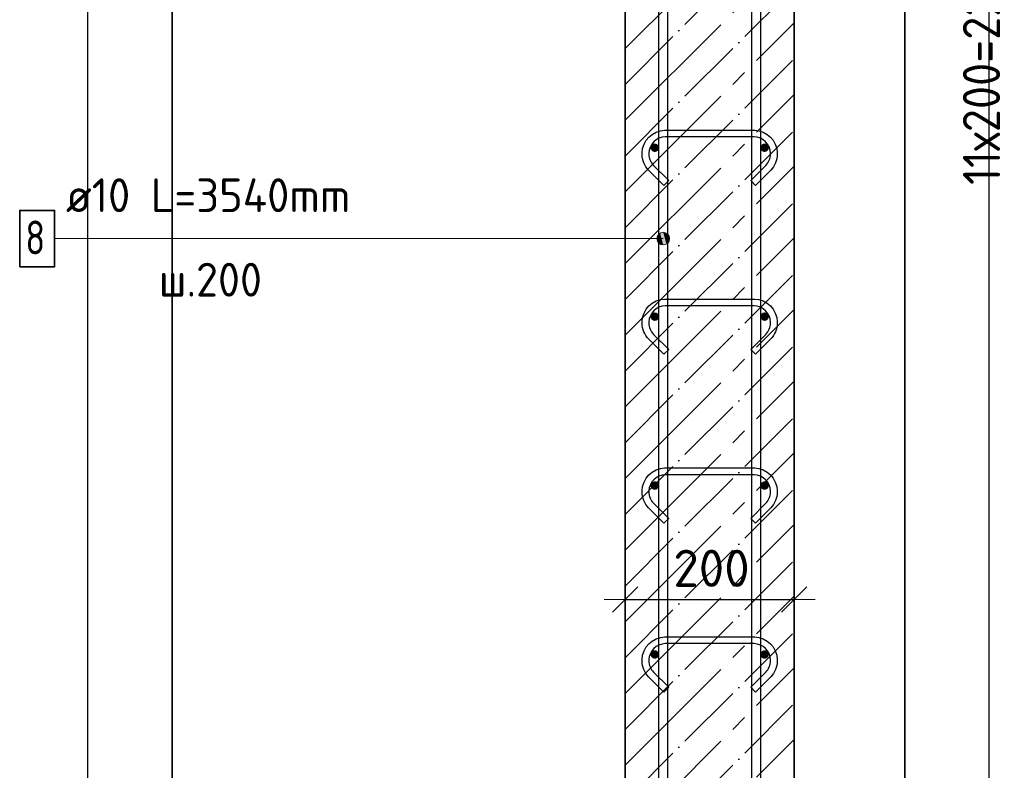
# Model space of a CAD drawing. Header units: millimetres. Extents: x -2995 to 60896, y -2809 to 57831.
# Tile 85 of 169: x 35521 to 36687, y 23465 to 24354. Entities that reach past the tile are written whole.
import ezdxf

# ---------------------------------------------------------------- set-up
doc = ezdxf.new("R2010")
doc.units = ezdxf.units.MM
doc.header["$PDMODE"] = 65
doc.linetypes.add('______11', pattern=[100, 80, -10, 0, -10])
doc.linetypes.add('______5', pattern=[220, 160, -20, 20, -20])
for name, color, linetype, lineweight in [('Standard', 7, 'Continuous', 25), ('Арм.стержн. вертикальными 1', 22, 'Continuous', 35), ('Арм.стержн.горизонт. 1', 180, 'Continuous', 35), ('Размерная линия_ общее', 7, 'Continuous', 13)]:
    doc.layers.add(name, color=color, linetype=linetype, lineweight=lineweight)
doc.layers.add('Арм.стержн.Стяжки', color=7, linetype='Continuous', lineweight=35, true_color=0x501e0f)
doc.styles.add('ISOCPEUR', font='ISOCPEUR')
doc.dimstyles.new('DIMSTYLE_5', dxfattribs={"dimtxt": 44, "dimasz": 50, "dimexe": 0, "dimexo": 0, "dimgap": 22, "dimtad": 2, "dimdec": 0, "dimrnd": 5, "dimzin": 12, "dimdsep": 46, "dimtxsty": 'ISOCPEUR', "dimblk1": 'ALL_ML_STRICH', "dimblk2": 'ALL_ML_STRICH', "dimsah": 1, "dimcen": 0, "dimclrd": 7, "dimclre": 256, "dimclrt": 7, "dimadec": 0, "dimazin": 0, "dimtfac": 1, "dimtdec": 0, "dimtix": 1, "dimtmove": 2, "dimatfit": 3, "dimfxl": 0, "dimtzin": 0, "dimlwd": 0, "dimlwe": -3, "dimarcsym": 0})

# ---------------------------------------------------------------- blocks, each defined once
blk = doc.blocks.new('ALL_ML_STRICH')
at = {"color": 0, "linetype": 'ByBlock', "lineweight": -2}
for p, q in [((0, -0.5), (0, 0.5)), ((-0.3, -0.3), (0.3, 0.3)), ((-1, 0), (0.5, 0))]:
    blk.add_line(p, q, dxfattribs=at)
blk = doc.blocks.new('*D230')
at = {"layer": 'DEFPOINTS', "color": 7, "linetype": 'Continuous', "lineweight": 13, "transparency": 33554687}
for p in [(36238.2, 23667.1), (36438.2, 23666.2), (36238.2, 23657.7)]:
    blk.add_point(p, dxfattribs=at)
at = {"layer": 'Размерная линия_ общее', "color": 253, "linetype": 'Continuous', "lineweight": -2, "true_color": 0xa0a0a0, "transparency": 33554687}
for p, q in [((36238.2, 23667.1), (36238.2, 23667.1)), ((36438.2, 23667.1), (36438.2, 23667.1))]:
    blk.add_line(p, q, dxfattribs=at)
at = {"layer": 'Размерная линия_ общее', "color": 7, "linetype": 'Continuous', "lineweight": -2, "transparency": 33554687}
blk.add_line((36238.2, 23667.1), (36438.2, 23667.1), dxfattribs=at)
at = {"layer": 'Размерная линия_ общее', "color": 7, "linetype": 'Continuous', "lineweight": 13, "transparency": 33554687, "xscale": 50, "yscale": 50, "zscale": 50, "rotation": 180}
blk.add_blockref('ALL_ML_STRICH', (36238.2, 23667.1), dxfattribs=at)
at = {"layer": 'Размерная линия_ общее', "color": 7, "linetype": 'Continuous', "lineweight": 13, "transparency": 33554687, "xscale": 50, "yscale": 50, "zscale": 50}
blk.add_blockref('ALL_ML_STRICH', (36438.2, 23667.1), dxfattribs=at)
at = {"layer": 'Размерная линия_ общее', "color": 7, "linetype": 'Continuous', "lineweight": 13, "transparency": 33554687, "insert": (36340.4, 23704.1), "char_height": 44, "width": 132, "attachment_point": 5, "style": 'ISOCPEUR'}
blk.add_mtext('\\A1;{200}', dxfattribs=at)
blk = doc.blocks.new('*D234')
at = {"layer": 'DEFPOINTS', "color": 7, "linetype": 'Continuous', "lineweight": 13, "transparency": 33554687}
for p in [(36403.2, 25402), (36403.2, 23202), (36697, 23202)]:
    blk.add_point(p, dxfattribs=at)
at = {"layer": 'Размерная линия_ общее', "color": 253, "linetype": 'Continuous', "lineweight": -2, "true_color": 0xa0a0a0, "transparency": 33554687}
for p, q in [((36423.2, 25402), (36697, 25402)), ((36423.2, 23202), (36697, 23202))]:
    blk.add_line(p, q, dxfattribs=at)
at = {"layer": 'Размерная линия_ общее', "color": 7, "linetype": 'Continuous', "lineweight": -2, "transparency": 33554687}
blk.add_line((36697, 23202), (36697, 25402), dxfattribs=at)
at = {"layer": 'Размерная линия_ общее', "color": 7, "linetype": 'Continuous', "lineweight": 13, "transparency": 33554687, "xscale": 50, "yscale": 50, "zscale": 50}
for p, rotation in [((36697, 25402), 90), ((36697, 23202), 270)]:
    blk.add_blockref('ALL_ML_STRICH', p, dxfattribs=dict(at, rotation=rotation))
at = {"layer": 'Размерная линия_ общее', "color": 7, "linetype": 'Continuous', "lineweight": 13, "transparency": 33554687, "insert": (36638, 24158), "char_height": 44, "width": 2.2, "attachment_point": 1, "rotation": 90, "line_spacing_factor": 0.60241, "style": 'ISOCPEUR'}
blk.add_mtext('\\W0.91;11х200=2200', dxfattribs=at)
blk = doc.blocks.new('*D237')
at = {"layer": 'DEFPOINTS', "color": 7, "linetype": 'Continuous', "lineweight": 13, "transparency": 33554687}
for p in [(36438.2, 25862), (36486.2, 22742), (36865.5, 22742)]:
    blk.add_point(p, dxfattribs=at)
at = {"layer": 'Размерная линия_ общее', "color": 253, "linetype": 'Continuous', "lineweight": -2, "true_color": 0xa0a0a0, "transparency": 33554687}
for p, q in [((36458.2, 25862), (36865.5, 25862)), ((36506.2, 22742), (36865.5, 22742))]:
    blk.add_line(p, q, dxfattribs=at)
at = {"layer": 'Размерная линия_ общее', "color": 7, "linetype": 'Continuous', "lineweight": -2, "transparency": 33554687}
blk.add_line((36865.5, 22742), (36865.5, 25862), dxfattribs=at)
at = {"layer": 'Размерная линия_ общее', "color": 7, "linetype": 'Continuous', "lineweight": 13, "transparency": 33554687, "xscale": 50, "yscale": 50, "zscale": 50}
for p, rotation in [((36865.5, 25862), 90), ((36865.5, 22742), 270)]:
    blk.add_blockref('ALL_ML_STRICH', p, dxfattribs=dict(at, rotation=rotation))
at = {"layer": 'Размерная линия_ общее', "color": 7, "linetype": 'Continuous', "lineweight": 13, "transparency": 33554687, "insert": (36828.5, 24308.6), "char_height": 44, "width": 176, "attachment_point": 5, "rotation": 90, "style": 'ISOCPEUR'}
blk.add_mtext('\\A1;{3120}', dxfattribs=at)

msp = doc.modelspace()

# ---------------------------------------------------------------- hatches: boundary and pattern name
at = {"layer": 'Арм.стержн. вертикальными 1', "linetype": 'Continuous', "lineweight": 13, "transparency": 33554687}
for points in [[(36276.8, 24090.8), (36276.8, 24098.3), (36275.7, 24094.5)], [(36276.8, 24098.3), (36279.5, 24088.1), (36279.5, 24101)], [(36276.8, 24098.3), (36276.8, 24090.8), (36279.5, 24088.1)], [(36279.5, 24101), (36283.2, 24087), (36283.2, 24102)], [(36279.5, 24101), (36279.5, 24088.1), (36283.2, 24087)], [(36283.2, 24102), (36283.2, 24087), (36287, 24088.1)], [(36283.2, 24102), (36287, 24088.1), (36287, 24101)], [(36287, 24101), (36287, 24088.1), (36289.7, 24090.8)], [(36287, 24101), (36289.7, 24090.8), (36289.7, 24098.3)], [(36289.7, 24098.3), (36289.7, 24090.8), (36290.7, 24094.5)]]:
    msp.add_hatch(color=7, dxfattribs=at).paths.add_polyline_path(points)
at = {"layer": 'Арм.стержн.горизонт. 1', "linetype": 'Continuous', "lineweight": 50, "transparency": 33554687}
for points in [[(36278.2, 24202), (36277.9, 24204), (36276.8, 24205.6), (36275.2, 24206.7), (36273.2, 24207), (36271.3, 24206.7), (36269.7, 24205.6), (36268.6, 24204), (36268.2, 24202), (36268.6, 24200.1), (36269.7, 24198.5), (36271.3, 24197.4), (36273.2, 24197), (36275.2, 24197.4), (36276.8, 24198.5), (36277.9, 24200.1)], [(36408.2, 24202), (36407.9, 24204), (36406.8, 24205.6), (36405.2, 24206.7), (36403.2, 24207), (36401.3, 24206.7), (36399.7, 24205.6), (36398.6, 24204), (36398.2, 24202), (36398.6, 24200.1), (36399.7, 24198.5), (36401.3, 24197.4), (36403.2, 24197), (36405.2, 24197.4), (36406.8, 24198.5), (36407.9, 24200.1)], [(36278.2, 24002), (36277.9, 24004), (36276.8, 24005.6), (36275.2, 24006.7), (36273.2, 24007), (36271.3, 24006.7), (36269.7, 24005.6), (36268.6, 24004), (36268.2, 24002), (36268.6, 24000.1), (36269.7, 23998.5), (36271.3, 23997.4), (36273.2, 23997), (36275.2, 23997.4), (36276.8, 23998.5), (36277.9, 24000.1)], [(36408.2, 24002), (36407.9, 24004), (36406.8, 24005.6), (36405.2, 24006.7), (36403.2, 24007), (36401.3, 24006.7), (36399.7, 24005.6), (36398.6, 24004), (36398.2, 24002), (36398.6, 24000.1), (36399.7, 23998.5), (36401.3, 23997.4), (36403.2, 23997), (36405.2, 23997.4), (36406.8, 23998.5), (36407.9, 24000.1)], [(36278.2, 23802), (36277.9, 23804), (36276.8, 23805.6), (36275.2, 23806.7), (36273.2, 23807), (36271.3, 23806.7), (36269.7, 23805.6), (36268.6, 23804), (36268.2, 23802), (36268.6, 23800.1), (36269.7, 23798.5), (36271.3, 23797.4), (36273.2, 23797), (36275.2, 23797.4), (36276.8, 23798.5), (36277.9, 23800.1)], [(36408.2, 23802), (36407.9, 23804), (36406.8, 23805.6), (36405.2, 23806.7), (36403.2, 23807), (36401.3, 23806.7), (36399.7, 23805.6), (36398.6, 23804), (36398.2, 23802), (36398.6, 23800.1), (36399.7, 23798.5), (36401.3, 23797.4), (36403.2, 23797), (36405.2, 23797.4), (36406.8, 23798.5), (36407.9, 23800.1)], [(36278.2, 23602), (36277.9, 23604), (36276.8, 23605.6), (36275.2, 23606.7), (36273.2, 23607), (36271.3, 23606.7), (36269.7, 23605.6), (36268.6, 23604), (36268.2, 23602), (36268.6, 23600.1), (36269.7, 23598.5), (36271.3, 23597.4), (36273.2, 23597), (36275.2, 23597.4), (36276.8, 23598.5), (36277.9, 23600.1)], [(36408.2, 23602), (36407.9, 23604), (36406.8, 23605.6), (36405.2, 23606.7), (36403.2, 23607), (36401.3, 23606.7), (36399.7, 23605.6), (36398.6, 23604), (36398.2, 23602), (36398.6, 23600.1), (36399.7, 23598.5), (36401.3, 23597.4), (36403.2, 23597), (36405.2, 23597.4), (36406.8, 23598.5), (36407.9, 23600.1)]]:
    msp.add_hatch(color=4, dxfattribs=at).paths.add_polyline_path(points)

# ---------------------------------------------------------------- linework, layer by layer
at = {"layer": 'Standard', "color": 52, "linetype": 'Continuous', "lineweight": -3, "transparency": 33554687}
for p, q in [((35701.8, 22697.5), (35701.8, 26335.7)), ((35701.8, 26335.7), (35701.8, 22697.5)), ((36569.1, 26335.7), (36569.1, 22697.5)), ((36569.1, 22697.5), (36569.1, 26335.7))]:
    msp.add_line(p, q, dxfattribs=at)
at = {"layer": 'Standard', "color": 7, "linetype": 'Continuous', "lineweight": 25, "transparency": 33554687}
msp.add_lwpolyline([(35601.8, 22597.5), (36669.1, 22597.5), (36669.1, 26435.7), (35601.8, 26435.7), (35601.8, 22597.5)], dxfattribs=at)
at = {"layer": 'Арм.стержн. вертикальными 1', "color": 7, "linetype": 'Continuous', "lineweight": 13, "transparency": 33554687}
for p, q in [((35562.8, 24094.5), (36166.8, 24094.5)), ((36166.8, 24094.5), (36283.2, 24094.5)), ((36275.7, 24094.5), (36275.7, 24094.5)), ((36283.2, 24102), (36283.2, 24102)), ((36290.7, 24094.5), (36290.7, 24094.5)), ((36283.2, 24087), (36283.2, 24087))]:
    msp.add_line(p, q, dxfattribs=at)
at = {"layer": 'Арм.стержн. вертикальными 1', "color": 4, "linetype": 'Continuous', "lineweight": 25, "transparency": 33554687}
for points in [[(36388.2, 22742), (36388.2, 25953), (36387.6, 25957.5), (36386.1, 25962.1), (36383.8, 25966.3), (36380.9, 25969.7), (36377.5, 25972.6), (36373.3, 25974.9), (36368.7, 25976.4), (36364.2, 25977), (36083.2, 25977), (36083.2, 25987), (36364.9, 25987), (36371, 25986.2), (36377.3, 25984.1), (36383.2, 25980.8), (36388, 25976.8), (36392, 25972), (36395.3, 25966.1), (36397.4, 25959.8), (36398.2, 25953.7), (36398.2, 22742), (36388.2, 22742)], [(36388.2, 22742), (36388.2, 25953), (36387.6, 25957.5), (36386.1, 25962.1), (36383.8, 25966.3), (36380.9, 25969.7), (36377.5, 25972.6), (36373.3, 25974.9), (36368.7, 25976.4), (36364.2, 25977), (36083.2, 25977), (36083.2, 25987), (36364.9, 25987), (36371, 25986.2), (36377.3, 25984.1), (36383.2, 25980.8), (36388, 25976.8), (36392, 25972), (36395.3, 25966.1), (36397.4, 25959.8), (36398.2, 25953.7), (36398.2, 22742), (36388.2, 22742)], [(36388.2, 22742), (36388.2, 25953), (36387.6, 25957.5), (36386.1, 25962.1), (36383.8, 25966.3), (36380.9, 25969.7), (36377.5, 25972.6), (36373.3, 25974.9), (36368.7, 25976.4), (36364.2, 25977), (36083.2, 25977), (36083.2, 25987), (36364.9, 25987), (36371, 25986.2), (36377.3, 25984.1), (36383.2, 25980.8), (36388, 25976.8), (36392, 25972), (36395.3, 25966.1), (36397.4, 25959.8), (36398.2, 25953.7), (36398.2, 22742), (36388.2, 22742)], [(36278.2, 22742), (36278.2, 25893), (36277.6, 25897.5), (36276.1, 25902.1), (36273.8, 25906.3), (36270.9, 25909.7), (36267.5, 25912.6), (36263.3, 25914.9), (36258.7, 25916.4), (36254.2, 25917), (35913.2, 25917), (35913.2, 25927), (36254.9, 25927), (36261, 25926.2), (36267.3, 25924.1), (36273.2, 25920.8), (36278, 25916.8), (36282, 25912), (36285.3, 25906.1), (36287.4, 25899.8), (36288.2, 25893.7), (36288.2, 22742), (36278.2, 22742)], [(36278.2, 22742), (36278.2, 25893), (36277.6, 25897.5), (36276.1, 25902.1), (36273.8, 25906.3), (36270.9, 25909.7), (36267.5, 25912.6), (36263.3, 25914.9), (36258.7, 25916.4), (36254.2, 25917), (35913.2, 25917), (35913.2, 25927), (36254.9, 25927), (36261, 25926.2), (36267.3, 25924.1), (36273.2, 25920.8), (36278, 25916.8), (36282, 25912), (36285.3, 25906.1), (36287.4, 25899.8), (36288.2, 25893.7), (36288.2, 22742), (36278.2, 22742)], [(36278.2, 22742), (36278.2, 25893), (36277.6, 25897.5), (36276.1, 25902.1), (36273.8, 25906.3), (36270.9, 25909.7), (36267.5, 25912.6), (36263.3, 25914.9), (36258.7, 25916.4), (36254.2, 25917), (35913.2, 25917), (35913.2, 25927), (36254.9, 25927), (36261, 25926.2), (36267.3, 25924.1), (36273.2, 25920.8), (36278, 25916.8), (36282, 25912), (36285.3, 25906.1), (36287.4, 25899.8), (36288.2, 25893.7), (36288.2, 22742), (36278.2, 22742)]]:
    msp.add_lwpolyline(points, dxfattribs=at)
at = {"layer": 'Арм.стержн. вертикальными 1', "color": 7, "linetype": 'Continuous', "lineweight": 35, "transparency": 33554687}
msp.add_lwpolyline([(35521.5, 24061.2), (35562.8, 24061.2), (35562.8, 24127.8), (35521.5, 24127.8), (35521.5, 24061.2)], dxfattribs=at)
at = {"layer": 'Арм.стержн. вертикальными 1', "color": 7, "linetype": 'Continuous', "lineweight": 13, "transparency": 33554687}
msp.add_circle((36283.2, 24094.5), 7.5, dxfattribs=at)
at = {"layer": 'Арм.стержн.Стяжки', "color": 40, "linetype": 'Continuous', "lineweight": 25, "transparency": 33554687}
for points in [[(36284, 24157.5), (36266, 24175.6), (36264.3, 24177.5), (36262.8, 24179.6), (36261.5, 24181.9), (36260.4, 24184.2), (36259.5, 24186.6), (36258.8, 24189.1), (36258.4, 24191.7), (36258.2, 24194.2), (36258.2, 24196.2), (36258.9, 24201.1), (36260.6, 24206.2), (36263.2, 24210.9), (36266.4, 24214.7), (36270.3, 24217.9), (36275, 24220.6), (36280, 24222.2), (36284.9, 24222.9), (36391.6, 24222.9), (36396.4, 24222.2), (36401.5, 24220.6), (36406.2, 24217.9), (36410.1, 24214.7), (36413.3, 24210.9), (36415.9, 24206.2), (36417.6, 24201.1), (36418.2, 24196.2), (36418.2, 24194.2), (36418.1, 24191.7), (36417.6, 24189.1), (36417, 24186.6), (36416.1, 24184.2), (36415, 24181.9), (36413.7, 24179.6), (36412.2, 24177.5), (36410.5, 24175.6), (36392.4, 24157.5), (36386.8, 24163.2), (36404.7, 24181), (36405.9, 24182.5), (36407, 24184), (36407.9, 24185.6), (36408.7, 24187.3), (36409.3, 24189), (36409.8, 24190.8), (36410.1, 24192.6), (36410.2, 24194.5), (36410.2, 24195.7), (36409.7, 24199.3), (36408.5, 24203), (36406.7, 24206.3), (36404.4, 24209), (36401.6, 24211.3), (36398.3, 24213.2), (36394.6, 24214.4), (36391, 24214.9), (36285.5, 24214.9), (36281.9, 24214.4), (36278.2, 24213.2), (36274.8, 24211.3), (36272.1, 24209), (36269.8, 24206.3), (36268, 24203), (36266.7, 24199.3), (36266.2, 24195.7), (36266.2, 24194.5), (36266.4, 24192.6), (36266.7, 24190.8), (36267.1, 24189), (36267.8, 24187.3), (36268.5, 24185.6), (36269.5, 24184), (36270.6, 24182.5), (36271.8, 24181), (36289.7, 24163.2), (36284, 24157.5)], [(36284, 24157.5), (36266, 24175.6), (36264.3, 24177.5), (36262.8, 24179.6), (36261.5, 24181.9), (36260.4, 24184.2), (36259.5, 24186.6), (36258.8, 24189.1), (36258.4, 24191.7), (36258.2, 24194.2), (36258.2, 24196.2), (36258.9, 24201.1), (36260.6, 24206.2), (36263.2, 24210.9), (36266.4, 24214.7), (36270.3, 24217.9), (36275, 24220.6), (36280, 24222.2), (36284.9, 24222.9), (36391.6, 24222.9), (36396.4, 24222.2), (36401.5, 24220.6), (36406.2, 24217.9), (36410.1, 24214.7), (36413.3, 24210.9), (36415.9, 24206.2), (36417.6, 24201.1), (36418.2, 24196.2), (36418.2, 24194.2), (36418.1, 24191.7), (36417.6, 24189.1), (36417, 24186.6), (36416.1, 24184.2), (36415, 24181.9), (36413.7, 24179.6), (36412.2, 24177.5), (36410.5, 24175.6), (36392.4, 24157.5), (36386.8, 24163.2), (36404.7, 24181), (36405.9, 24182.5), (36407, 24184), (36407.9, 24185.6), (36408.7, 24187.3), (36409.3, 24189), (36409.8, 24190.8), (36410.1, 24192.6), (36410.2, 24194.5), (36410.2, 24195.7), (36409.7, 24199.3), (36408.5, 24203), (36406.7, 24206.3), (36404.4, 24209), (36401.6, 24211.3), (36398.3, 24213.2), (36394.6, 24214.4), (36391, 24214.9), (36285.5, 24214.9), (36281.9, 24214.4), (36278.2, 24213.2), (36274.8, 24211.3), (36272.1, 24209), (36269.8, 24206.3), (36268, 24203), (36266.7, 24199.3), (36266.2, 24195.7), (36266.2, 24194.5), (36266.4, 24192.6), (36266.7, 24190.8), (36267.1, 24189), (36267.8, 24187.3), (36268.5, 24185.6), (36269.5, 24184), (36270.6, 24182.5), (36271.8, 24181), (36289.7, 24163.2), (36284, 24157.5)], [(36284, 23957.5), (36266, 23975.6), (36264.3, 23977.5), (36262.8, 23979.6), (36261.5, 23981.9), (36260.4, 23984.2), (36259.5, 23986.6), (36258.8, 23989.1), (36258.4, 23991.7), (36258.2, 23994.2), (36258.2, 23996.2), (36258.9, 24001.1), (36260.6, 24006.2), (36263.2, 24010.9), (36266.4, 24014.7), (36270.3, 24017.9), (36275, 24020.6), (36280, 24022.2), (36284.9, 24022.9), (36391.6, 24022.9), (36396.4, 24022.2), (36401.5, 24020.6), (36406.2, 24017.9), (36410.1, 24014.7), (36413.3, 24010.9), (36415.9, 24006.2), (36417.6, 24001.1), (36418.2, 23996.2), (36418.2, 23994.2), (36418.1, 23991.7), (36417.6, 23989.1), (36417, 23986.6), (36416.1, 23984.2), (36415, 23981.9), (36413.7, 23979.6), (36412.2, 23977.5), (36410.5, 23975.6), (36392.4, 23957.5), (36386.8, 23963.2), (36404.7, 23981), (36405.9, 23982.5), (36407, 23984), (36407.9, 23985.6), (36408.7, 23987.3), (36409.3, 23989), (36409.8, 23990.8), (36410.1, 23992.6), (36410.2, 23994.5), (36410.2, 23995.7), (36409.7, 23999.3), (36408.5, 24003), (36406.7, 24006.3), (36404.4, 24009), (36401.6, 24011.3), (36398.3, 24013.2), (36394.6, 24014.4), (36391, 24014.9), (36285.5, 24014.9), (36281.9, 24014.4), (36278.2, 24013.2), (36274.8, 24011.3), (36272.1, 24009), (36269.8, 24006.3), (36268, 24003), (36266.7, 23999.3), (36266.2, 23995.7), (36266.2, 23994.5), (36266.4, 23992.6), (36266.7, 23990.8), (36267.1, 23989), (36267.8, 23987.3), (36268.5, 23985.6), (36269.5, 23984), (36270.6, 23982.5), (36271.8, 23981), (36289.7, 23963.2), (36284, 23957.5)], [(36284, 23757.5), (36266, 23775.6), (36264.3, 23777.5), (36262.8, 23779.6), (36261.5, 23781.9), (36260.4, 23784.2), (36259.5, 23786.6), (36258.8, 23789.1), (36258.4, 23791.7), (36258.2, 23794.2), (36258.2, 23796.2), (36258.9, 23801.1), (36260.6, 23806.2), (36263.2, 23810.9), (36266.4, 23814.7), (36270.3, 23817.9), (36275, 23820.6), (36280, 23822.2), (36284.9, 23822.9), (36391.6, 23822.9), (36396.4, 23822.2), (36401.5, 23820.6), (36406.2, 23817.9), (36410.1, 23814.7), (36413.3, 23810.9), (36415.9, 23806.2), (36417.6, 23801.1), (36418.2, 23796.2), (36418.2, 23794.2), (36418.1, 23791.7), (36417.6, 23789.1), (36417, 23786.6), (36416.1, 23784.2), (36415, 23781.9), (36413.7, 23779.6), (36412.2, 23777.5), (36410.5, 23775.6), (36392.4, 23757.5), (36386.8, 23763.2), (36404.7, 23781), (36405.9, 23782.5), (36407, 23784), (36407.9, 23785.6), (36408.7, 23787.3), (36409.3, 23789), (36409.8, 23790.8), (36410.1, 23792.6), (36410.2, 23794.5), (36410.2, 23795.7), (36409.7, 23799.3), (36408.5, 23803), (36406.7, 23806.3), (36404.4, 23809), (36401.6, 23811.3), (36398.3, 23813.2), (36394.6, 23814.4), (36391, 23814.9), (36285.5, 23814.9), (36281.9, 23814.4), (36278.2, 23813.2), (36274.8, 23811.3), (36272.1, 23809), (36269.8, 23806.3), (36268, 23803), (36266.7, 23799.3), (36266.2, 23795.7), (36266.2, 23794.5), (36266.4, 23792.6), (36266.7, 23790.8), (36267.1, 23789), (36267.8, 23787.3), (36268.5, 23785.6), (36269.5, 23784), (36270.6, 23782.5), (36271.8, 23781), (36289.7, 23763.2), (36284, 23757.5)], [(36284, 23757.5), (36266, 23775.6), (36264.3, 23777.5), (36262.8, 23779.6), (36261.5, 23781.9), (36260.4, 23784.2), (36259.5, 23786.6), (36258.8, 23789.1), (36258.4, 23791.7), (36258.2, 23794.2), (36258.2, 23796.2), (36258.9, 23801.1), (36260.6, 23806.2), (36263.2, 23810.9), (36266.4, 23814.7), (36270.3, 23817.9), (36275, 23820.6), (36280, 23822.2), (36284.9, 23822.9), (36391.6, 23822.9), (36396.4, 23822.2), (36401.5, 23820.6), (36406.2, 23817.9), (36410.1, 23814.7), (36413.3, 23810.9), (36415.9, 23806.2), (36417.6, 23801.1), (36418.2, 23796.2), (36418.2, 23794.2), (36418.1, 23791.7), (36417.6, 23789.1), (36417, 23786.6), (36416.1, 23784.2), (36415, 23781.9), (36413.7, 23779.6), (36412.2, 23777.5), (36410.5, 23775.6), (36392.4, 23757.5), (36386.8, 23763.2), (36404.7, 23781), (36405.9, 23782.5), (36407, 23784), (36407.9, 23785.6), (36408.7, 23787.3), (36409.3, 23789), (36409.8, 23790.8), (36410.1, 23792.6), (36410.2, 23794.5), (36410.2, 23795.7), (36409.7, 23799.3), (36408.5, 23803), (36406.7, 23806.3), (36404.4, 23809), (36401.6, 23811.3), (36398.3, 23813.2), (36394.6, 23814.4), (36391, 23814.9), (36285.5, 23814.9), (36281.9, 23814.4), (36278.2, 23813.2), (36274.8, 23811.3), (36272.1, 23809), (36269.8, 23806.3), (36268, 23803), (36266.7, 23799.3), (36266.2, 23795.7), (36266.2, 23794.5), (36266.4, 23792.6), (36266.7, 23790.8), (36267.1, 23789), (36267.8, 23787.3), (36268.5, 23785.6), (36269.5, 23784), (36270.6, 23782.5), (36271.8, 23781), (36289.7, 23763.2), (36284, 23757.5)], [(36284, 23557.5), (36266, 23575.6), (36264.3, 23577.5), (36262.8, 23579.6), (36261.5, 23581.9), (36260.4, 23584.2), (36259.5, 23586.6), (36258.8, 23589.1), (36258.4, 23591.7), (36258.2, 23594.2), (36258.2, 23596.2), (36258.9, 23601.1), (36260.6, 23606.2), (36263.2, 23610.9), (36266.4, 23614.7), (36270.3, 23617.9), (36275, 23620.6), (36280, 23622.2), (36284.9, 23622.9), (36391.6, 23622.9), (36396.4, 23622.2), (36401.5, 23620.6), (36406.2, 23617.9), (36410.1, 23614.7), (36413.3, 23610.9), (36415.9, 23606.2), (36417.6, 23601.1), (36418.2, 23596.2), (36418.2, 23594.2), (36418.1, 23591.7), (36417.6, 23589.1), (36417, 23586.6), (36416.1, 23584.2), (36415, 23581.9), (36413.7, 23579.6), (36412.2, 23577.5), (36410.5, 23575.6), (36392.4, 23557.5), (36386.8, 23563.2), (36404.7, 23581), (36405.9, 23582.5), (36407, 23584), (36407.9, 23585.6), (36408.7, 23587.3), (36409.3, 23589), (36409.8, 23590.8), (36410.1, 23592.6), (36410.2, 23594.5), (36410.2, 23595.7), (36409.7, 23599.3), (36408.5, 23603), (36406.7, 23606.3), (36404.4, 23609), (36401.6, 23611.3), (36398.3, 23613.2), (36394.6, 23614.4), (36391, 23614.9), (36285.5, 23614.9), (36281.9, 23614.4), (36278.2, 23613.2), (36274.8, 23611.3), (36272.1, 23609), (36269.8, 23606.3), (36268, 23603), (36266.7, 23599.3), (36266.2, 23595.7), (36266.2, 23594.5), (36266.4, 23592.6), (36266.7, 23590.8), (36267.1, 23589), (36267.8, 23587.3), (36268.5, 23585.6), (36269.5, 23584), (36270.6, 23582.5), (36271.8, 23581), (36289.7, 23563.2), (36284, 23557.5)]]:
    msp.add_lwpolyline(points, dxfattribs=at)
at = {"layer": 'Размерная линия_ общее', "color": 7, "linetype": 'Continuous', "lineweight": 35, "transparency": 33554687}
for p, q in [((36238.2, 25862), (36238.2, 22742)), ((36438.2, 22742), (36438.2, 25862))]:
    msp.add_line(p, q, dxfattribs=at)
at = {"layer": 'Размерная линия_ общее', "color": 253, "linetype": '______5', "lineweight": -3, "true_color": 0xababab, "transparency": 33554687}
for p, q in [((36238.2, 24319.5), (36438.2, 24519.5)), ((36238.2, 24234.6), (36438.2, 24434.6)), ((36238.2, 24149.8), (36438.2, 24349.8)), ((36238.2, 24064.9), (36438.2, 24264.9)), ((36238.2, 23980.1), (36438.2, 24180.1)), ((36238.2, 23895.2), (36438.2, 24095.2)), ((36238.2, 23810.4), (36438.2, 24010.4)), ((36238.2, 23725.5), (36438.2, 23925.5)), ((36238.2, 23640.7), (36438.2, 23840.7)), ((36238.2, 23555.8), (36438.2, 23755.8)), ((36238.2, 23471), (36438.2, 23671)), ((36238.2, 23386.1), (36438.2, 23586.1)), ((36238.2, 23301.2), (36438.2, 23501.2))]:
    msp.add_line(p, q, dxfattribs=at)
at = {"layer": 'Размерная линия_ общее', "color": 253, "linetype": '______11', "lineweight": -3, "true_color": 0xababab, "transparency": 33554687}
for p, q in [((36238.2, 24277.1), (36438.2, 24477.1)), ((36238.2, 24192.2), (36438.2, 24392.2)), ((36238.2, 24107.3), (36438.2, 24307.3)), ((36238.2, 24022.5), (36438.2, 24222.5)), ((36238.2, 23937.6), (36438.2, 24137.6)), ((36238.2, 23852.8), (36438.2, 24052.8)), ((36238.2, 23767.9), (36438.2, 23967.9)), ((36238.2, 23683.1), (36438.2, 23883.1)), ((36238.2, 23598.2), (36438.2, 23798.2)), ((36238.2, 23513.4), (36438.2, 23713.4)), ((36238.2, 23428.5), (36438.2, 23628.5)), ((36238.2, 23343.7), (36438.2, 23543.7))]:
    msp.add_line(p, q, dxfattribs=at)

# ---------------------------------------------------------------- texts
at = {"layer": 'Арм.стержн. вертикальными 1', "color": 7, "linetype": 'Continuous', "lineweight": 25, "transparency": 33554687, "char_height": 40, "attachment_point": 7, "style": 'ISOCPEUR'}
for s, insert, width in [('\\W0.96;ø10 L=3540mm ', (35576.1, 24125.8), 395.02), ('\\W0.78;8', (35528.1, 24075.8), 43.521), ('\\W0.95;ш.200 ', (35686.1, 24025.8), 174.933)]:
    msp.add_mtext(s, dxfattribs=dict(at, insert=insert, width=width))

# ---------------------------------------------------------------- dimensions: what is measured, and where the dimension line sits
at = {"layer": 'Размерная линия_ общее', "color": 7, "linetype": 'Continuous', "lineweight": 13, "transparency": 33554687}
dim = msp.add_linear_dim(base=(36865.5, 25862), p1=(36506.2, 22742), p2=(36458.2, 25862), angle=90, dimstyle='DIMSTYLE_5', override={"dimpost": '<>', "dimclrd": 7, "dimclre": 253, "dimclrt": 7, "dimlwd": 0, "dimlwe": 65533}, dxfattribs=at)
dim.commit()
dim.dimension.update_dxf_attribs({"geometry": '*D237', "text_midpoint": (36828.5, 24308.6), "dimtype": 160})
dim = msp.add_linear_dim(base=(36697, 25402), p1=(36423.2, 23202), p2=(36423.2, 25402), angle=90, text='\\W0.91;11х200=2200', dimstyle='DIMSTYLE_5', override={"dimpost": '<>', "dimclrd": 7, "dimclre": 253, "dimclrt": 7, "dimlwd": 0, "dimlwe": 65533}, dxfattribs=at)
dim.commit()
dim.dimension.update_dxf_attribs({"geometry": '*D234', "text_midpoint": (36675, 24302), "dimtype": 160})
dim = msp.add_linear_dim(base=(36438.2, 23667.1), p1=(36238.2, 23667.1), p2=(36438.2, 23667.1), dimstyle='DIMSTYLE_5', override={"dimpost": '<>', "dimclrd": 7, "dimclre": 253, "dimclrt": 7, "dimlwd": 0, "dimlwe": 65533}, dxfattribs=at)
dim.commit()
dim.dimension.update_dxf_attribs({"geometry": '*D230', "text_midpoint": (36340.4, 23704.1), "dimtype": 160})

doc.saveas('drawing.dxf')
